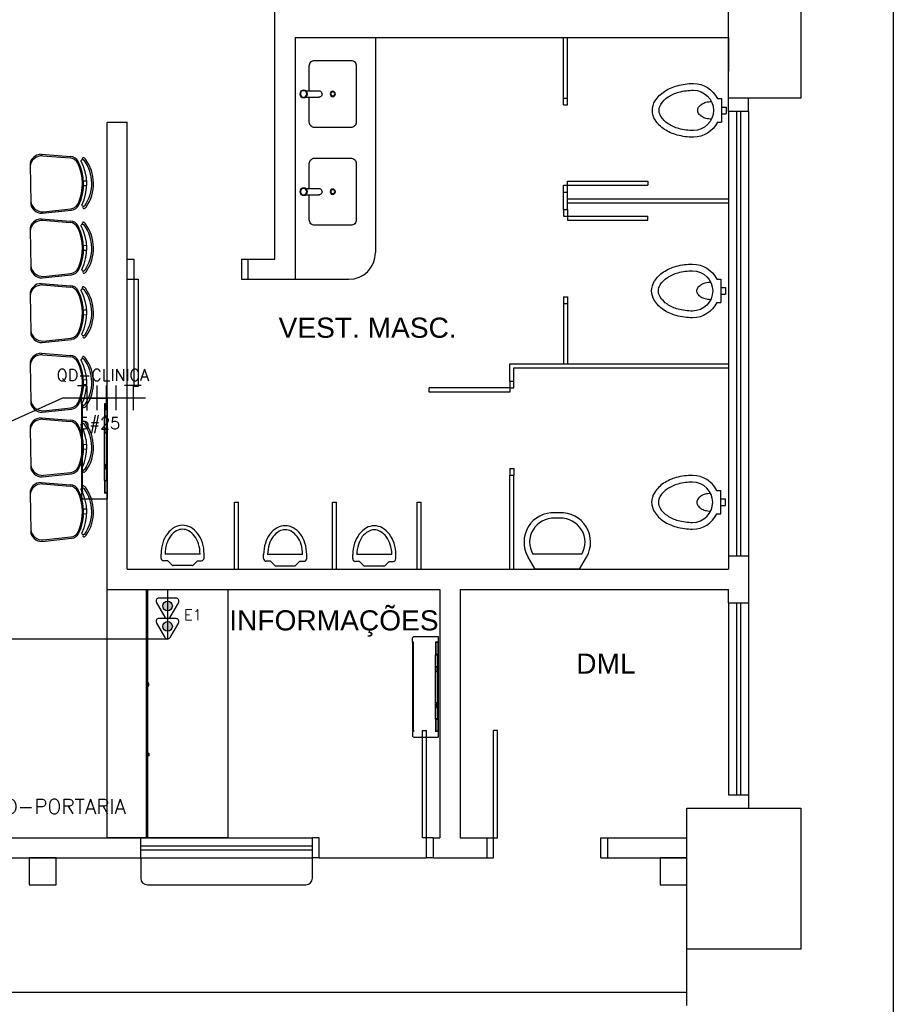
# Model space of a CAD drawing. Extents: x 86.2 to 137.2, y -250.8 to -221.5.
# Tile 12 of 15: x 119.6 to 126.1, y -243.5 to -236.2. Entities that reach past the tile are written whole.
import ezdxf
from ezdxf.enums import TextEntityAlignment as Align

# ---------------------------------------------------------------- set-up
doc = ezdxf.new("R2010")
doc.units = 0
doc.header["$MEASUREMENT"] = 0
doc.linetypes.add('DASHED', pattern=[0.75, 0.5, -0.25])
doc.linetypes.add('HIDDEN', pattern=[0.375, 0.25, -0.125])
doc.layers.get('0').update_dxf_attribs({"linetype": 'CONTINUOUS'})
for name, color, linetype in [('CIRCUITOS', 2, 'CONTINUOUS'), ('LINHA', 40, 'CONTINUOUS'), ('paredes1', 8, 'CONTINUOUS'), ('QUADRO_DE_CIRCUITOS', 1, 'CONTINUOUS'), ('textos1', 4, 'CONTINUOUS'), ('TOMADAS_ENERGIA', 1, 'CONTINUOUS'), ('TUB_ELETRICA', 5, 'CONTINUOUS')]:
    doc.layers.add(name, color=color, linetype=linetype)
doc.styles.add('ROMANS', font='romans')
doc.styles.add('Texto Cota', font='arial.ttf')

# ---------------------------------------------------------------- blocks, each defined once
blk = doc.blocks.new('P80E')
at = {"layer": 'paredes1'}
for p, q in [((0, -0.0515), (0, -0.1015)), ((0.15, -0.0515), (0.15, -0.1315)), ((0, -0.1015), (0.15, -0.1015)), ((0.15, -0.1015), (0.9494, -0.1015)), ((0.15, -0.1315), (0.9494, -0.1315)), ((0.9494, -0.1315), (0.9494, -0.1015)), ((0, -0.9015), (0.15, -0.9015)), ((0, -0.9015), (0, -0.9515)), ((0.15, -0.9015), (0.15, -0.9515))]:
    blk.add_line(p, q, dxfattribs=at)
blk = doc.blocks.new('P80D')
at = {"layer": 'paredes1'}
for p, q in [((0, 0.85), (0, 0.9)), ((0.15, 0.85), (0.15, 0.9)), ((0, 0.85), (0.15, 0.85)), ((0.15, 0.08), (0.9494, 0.08)), ((0.15, 0), (0.15, 0.08)), ((0.9494, 0.08), (0.9494, 0.05)), ((0, 0.05), (0.15, 0.05)), ((0, 0), (0, 0.05)), ((0.15, 0.05), (0.9494, 0.05))]:
    blk.add_line(p, q, dxfattribs=at)
blk = doc.blocks.new('MICTORIO')
at = {"layer": 'paredes1'}
for p, q in [((-0.0554, 0.1604), (-0.0854, 0.1604)), ((-0.0854, 0.1304), (-0.0854, -0.1304)), ((-0.0354, 0.1104), (-0.0354, 0.1404)), ((-0.0029, 0.0779), (-0.0354, 0.1104)), ((0, 0.0709), (0, -0.0709)), ((-0.0029, -0.0779), (-0.0354, -0.1104)), ((-0.0354, -0.1104), (-0.0354, -0.1404)), ((-0.0554, -0.1604), (-0.0854, -0.1604))]:
    blk.add_line(p, q, dxfattribs=at)
for points in [[(-0.0854, 0.1604, 0.075167), (-0.17, 0.1476, 0.085589), (-0.2371, 0.1134, 0.106125), (-0.2848, 0.0588, 0.127243), (-0.3, 0, 0.127243), (-0.2848, -0.0588, 0.106125), (-0.2371, -0.1134, 0.085589), (-0.17, -0.1476, 0.075167), (-0.0854, -0.1604, 0.075167)], [(-0.0854, 0.1304, 0.075167), (-0.1611, 0.1189, 0.085589), (-0.2192, 0.0894, 0.106125), (-0.2586, 0.0443, 0.127243), (-0.27, 0, 0.127243), (-0.2586, -0.0443, 0.106125), (-0.2192, -0.0894, 0.085589), (-0.1611, -0.1189, 0.075167), (-0.0854, -0.1304, 0.075167)]]:
    blk.add_lwpolyline(points, format="xyb", dxfattribs=at)
for centre, radius, start, end in [((-0.0554, 0.1404), 0.02, 0, 90), ((-0.01, 0.0709), 0.01, 0, 45), ((-0.01, -0.0709), 0.01, 315, 0), ((-0.0554, -0.1404), 0.02, 270, 0)]:
    blk.add_arc(centre, radius, start, end, dxfattribs=at)
blk = doc.blocks.new('LAV')
at = {"layer": 'paredes1'}
for p, q in [((-0.1841, 0), (-0.2423, -0.1008)), ((-0.1841, 0), (0.1841, 0)), ((0.1841, 0), (0.2423, -0.1008)), ((-0.2026, -0.124), (0.2026, -0.124)), ((-0.0193, -0.4216), (0.0193, -0.4216)), ((-0.0193, -0.4676), (0.0193, -0.4676))]:
    blk.add_line(p, q, dxfattribs=at)
for centre, radius, start, end in [((-0.0314, -0.2238), 0.2441, 149.75857, 272.83641), ((-0.0314, -0.2238), 0.1981, 149.75857, 272.83641), ((0.0314, -0.2238), 0.2441, 267.16359, 30.24143), ((0.0314, -0.2238), 0.1981, 267.16359, 30.24143)]:
    blk.add_arc(centre, radius, start, end, dxfattribs=at)
blk = doc.blocks.new('BACIA')
at = {"layer": 'paredes1'}
for p, q in [((-0.025, -0.035), (-0.025, 0)), ((0.025, 0), (-0.025, 0)), ((0.025, -0.035), (0.025, 0)), ((0.0872, -0.035), (-0.0872, -0.035)), ((-0.0872, -0.065), (-0.0872, -0.035)), ((0.0872, -0.065), (0.0872, -0.035))]:
    blk.add_line(p, q, dxfattribs=at)
for points in [[(-0.0654, -0.11, 0.064559), (-0.0601, -0.151, 0.077436), (-0.0462, -0.1826, 0.107172), (-0.0233, -0.2058, 0.145191), (0, -0.2127, 0.145191), (0.0233, -0.2058, 0.107172), (0.0462, -0.1826, 0.077436), (0.0601, -0.151, 0.064559), (0.0654, -0.11, 0.064559)], [(-0.2, -0.245, 0.066402), (-0.1838, -0.3665, 0.078959), (-0.1414, -0.4607, 0.107161), (-0.0716, -0.5293, 0.141785), (0, -0.55, 0.141785), (0.0716, -0.5293, 0.107161), (0.1414, -0.4607, 0.078959), (0.1838, -0.3665, 0.066402), (0.2, -0.245, 0.066402)], [(-0.15, -0.245, 0.066402), (-0.1355, -0.3534, 0.078959), (-0.0996, -0.4332, 0.107161), (-0.0449, -0.487, 0.141785), (0, -0.5, 0.141785), (0.0449, -0.487, 0.107161), (0.0996, -0.4332, 0.078959), (0.1355, -0.3534, 0.066402), (0.15, -0.245, 0.066402)]]:
    blk.add_lwpolyline(points, format="xyb", dxfattribs=at)
for radius, start, end in [(0.2, 115.84193, 180), (0.2, 0, 64.15807), (0.15, 0, 180)]:
    blk.add_arc((0, -0.245), radius, start, end, dxfattribs=at)
blk = doc.blocks.new('v bjhbjhgjhjh')
for p, q in [((0.0161, 0.0238), (0.1162, 0.0238)), ((0.1375, -0.0002), (0.1375, 0.0005)), ((-0.0005, -0.0238), (0.0005, -0.0238)), ((0.0161, -0.0238), (0.1138, -0.0238)), ((0.1138, -0.0236), (0.1138, -0.0238))]:
    blk.add_line(p, q)
for radius in [0.0287, 0.0238]:
    blk.add_circle((0, 0), radius)
blk.add_arc((0.1138, 0.0001), 0.0238, 269.95218, 95.88981)
blk = doc.blocks.new('xvhgfjykilugkhjnftg')
at = {"layer": 'paredes1'}
blk.add_lwpolyline([(-0.175, -0.0239), (-0.175, -0.21, 0.414214), (-0.135, -0.25), (0.135, -0.25, 0.414214), (0.175, -0.21), (0.175, 0.21, 0.414214), (0.135, 0.25), (-0.135, 0.25, 0.414214), (-0.175, 0.21), (-0.175, 0.0236)], format="xyb", dxfattribs=at)
for radius in [0.0196, 0.0146]:
    blk.add_circle((0, 0), radius, dxfattribs=at)
blk.add_blockref('v bjhbjhgjhjh', (-0.2177, -0.0001), dxfattribs=at)
blk = doc.blocks.new('9e12KBtu')
at = {"layer": 'paredes1'}
for p, q in [((0.1937, 0.375), (0.0134, 0.375)), ((0.0134, -0.375), (0.0134, 0.375)), ((0.0134, 0.3322), (0.0324, 0.3322)), ((0.0154, 0.3302), (0.0304, 0.3302)), ((0.0154, 0.2415), (0.0154, 0.3302)), ((0.0304, 0.2415), (0.0304, 0.3302)), ((0.0324, 0.2395), (0.0324, 0.3322)), ((0.1981, 0.321), (0.1981, 0.3322)), ((0.1981, 0.3322), (0.2034, 0.3322)), ((0.1981, 0.3258), (0.2034, 0.3258)), ((0.1998, 0.321), (0.1981, 0.321)), ((0.1998, -0.322), (0.1998, 0.321)), ((0.2009, 0.332), (0.2009, 0.3322)), ((0.2009, 0.3258), (0.2009, 0.3322)), ((0.2012, 0.332), (0.2012, 0.3322)), ((0.2012, 0.3258), (0.2012, 0.3322)), ((0.2034, 0.3322), (0.2034, 0.3653)), ((0.2034, -0.3268), (0.2034, 0.3258)), ((0.0154, 0.2515), (0.0134, 0.2515)), ((0.0154, 0.2275), (0.0134, 0.2275)), ((0.0154, 0.2415), (0.0304, 0.2415)), ((0.0154, 0.2375), (0.0304, 0.2375)), ((0.0154, 0.2375), (0.0154, 0.1525)), ((0.0234, 0.2415), (0.0234, 0.2395)), ((0.0234, 0.2375), (0.0234, 0.2395)), ((0.0304, 0.2375), (0.0304, 0.1525)), ((0.0324, 0.2395), (0.0324, -0.2395)), ((0.0304, 0.1505), (0.0134, 0.1505)), ((0.0148, 0.1505), (0.0148, 0.1185)), ((0.0304, 0.1525), (0.0154, 0.1525)), ((0.02, 0.1505), (0.02, 0.1185)), ((0.0304, 0.1505), (0.0304, 0.1185)), ((0.0304, 0.1185), (0.0134, 0.1185)), ((0.0304, 0.1165), (0.0154, 0.1165)), ((0.0154, 0.1165), (0.0154, -0.1165)), ((0.0304, 0.1165), (0.0304, -0.2375)), ((0.0304, -0.1185), (0.0134, -0.1185)), ((0.0148, -0.1505), (0.0148, -0.1185)), ((0.0304, -0.1165), (0.0154, -0.1165)), ((0.02, -0.1505), (0.02, -0.1185)), ((0.0304, -0.1505), (0.0134, -0.1505)), ((0.0304, -0.1525), (0.0154, -0.1525)), ((0.0154, -0.1525), (0.0154, -0.2375)), ((0.0154, -0.2375), (0.0304, -0.2375)), ((0.0154, -0.2415), (0.0304, -0.2415)), ((0.0154, -0.3312), (0.0154, -0.2415)), ((0.0304, -0.3312), (0.0304, -0.2415)), ((0.0324, -0.3332), (0.0324, -0.2395)), ((0.0154, -0.3212), (0.0134, -0.3212)), ((0.0134, -0.3332), (0.0324, -0.3332)), ((0.0154, -0.3312), (0.0304, -0.3312)), ((0.0234, -0.3312), (0.0234, -0.3332)), ((0.1981, -0.322), (0.1981, -0.3332)), ((0.1998, -0.322), (0.1981, -0.322)), ((0.1981, -0.3268), (0.2034, -0.3268)), ((0.1981, -0.333), (0.1981, -0.3331)), ((0.1981, -0.3332), (0.2034, -0.3332)), ((0.2009, -0.3268), (0.2009, -0.3332)), ((0.2009, -0.333), (0.2009, -0.3332)), ((0.2012, -0.3268), (0.2012, -0.3332)), ((0.2012, -0.333), (0.2012, -0.3332)), ((0.2034, -0.3332), (0.2034, -0.3653)), ((0.1937, -0.375), (0.0134, -0.375))]:
    blk.add_line(p, q, dxfattribs=at)
for centre, start, end in [((0.1937, 0.3653), 0, 90), ((0.1937, -0.3653), 270, 0)]:
    blk.add_arc(centre, 0.00967, start, end, dxfattribs=at)
blk = doc.blocks.new('AREA')
at = {"style": 'Texto Cota'}
for tag, p in [('AREAS:COMODO', (0, 1.75)), ('AREAS:VALOR', (0, -1.25))]:
    blk.add_attdef(tag, text='', height=2, dxfattribs=at).set_placement(p, align=Align.MIDDLE_CENTER)
blk = doc.blocks.new('T_INF_BAI_02')
h = blk.add_hatch(color=256)
h.paths.add_polyline_path([(0.71, 5.52, 1), (-0.72, 5.52, 1)])
h.paths.add_polyline_path([(0.71, 2.48, 1), (-0.72, 2.48, 1)])
for p, q in [((-1.62, 4.99), (-0.35, 7.18)), ((0.35, 7.18), (1.63, 4.96)), ((-1.62, 1.95), (-0.35, 4.14)), ((-1.3, 4.36), (1.28, 4.36)), ((0.35, 4.14), (1.63, 1.92)), ((-1.3, 1.32), (1.28, 1.32)), ((0, 0), (0, 1.32))]:
    blk.add_line(p, q)
for centre in [(-0.01, 5.52), (-0.01, 2.48)]:
    blk.add_circle(centre, 0.712)
for centre, start, end in [((0, 7.01), 26.0479, 153.9521), ((-1.3, 4.75), 143.1332, 270.777), ((1.3, 4.75), 267.1811, 32.5689), ((0, 3.97), 26.0479, 153.9521), ((-1.3, 1.71), 143.1332, 270.777), ((1.3, 1.71), 267.1811, 32.5689)]:
    blk.add_arc(centre, 0.393, start, end)
at = {"style": 'ROMANS', "flags": 8}
for tag, p in [('020', (-5.03, 2.2)), ('001', (3.56, 2.23))]:
    blk.add_attdef(tag, text='', height=1.6, dxfattribs=at).set_placement(p, align=Align.MIDDLE_CENTER)
blk = doc.blocks.new('*X0')
at = {"color": 0, "linetype": 'Continuous'}
for p, q in [((0.12, 0), (0.12, 2.97)), ((0.25, 0), (0.25, 2.93)), ((0.37, 0), (0.37, 2.9)), ((0.5, 0), (0.5, 2.86)), ((0.62, 0), (0.62, 2.83)), ((0.75, 0), (0.75, 2.8)), ((0.87, 0), (0.87, 2.76)), ((1, 0), (1, 2.73)), ((1.12, 0), (1.12, 2.69)), ((1.25, 0), (1.25, 2.66)), ((1.37, 0), (1.37, 2.62)), ((1.5, 0), (1.5, 2.59)), ((1.62, 0), (1.62, 2.56)), ((1.75, 0), (1.75, 2.52)), ((1.87, 0), (1.87, 2.49)), ((2, 0), (2, 2.45)), ((2.12, 0), (2.12, 2.42)), ((2.25, 0), (2.25, 2.39)), ((2.37, 0), (2.37, 2.35)), ((2.5, 0), (2.5, 2.32)), ((2.62, 0), (2.62, 2.28)), ((2.75, 0), (2.75, 2.25)), ((2.87, 0), (2.87, 2.22)), ((3, 0), (3, 2.18)), ((3.12, 0), (3.12, 2.15)), ((3.25, 0), (3.25, 2.11)), ((3.37, 0), (3.37, 2.08)), ((3.5, 0), (3.5, 2.05)), ((3.62, 0), (3.62, 2.01)), ((3.75, 0), (3.75, 1.98)), ((3.87, 0), (3.87, 1.94)), ((4, 0), (4, 1.91)), ((4.12, 0), (4.12, 1.87)), ((4.25, 0), (4.25, 1.84)), ((4.37, 0), (4.37, 1.81)), ((4.5, 0), (4.5, 1.77)), ((4.62, 0), (4.62, 1.74)), ((4.75, 0), (4.75, 1.7)), ((4.87, 0), (4.87, 1.67)), ((5, 0), (5, 1.64)), ((5.12, 0), (5.12, 1.6)), ((5.25, 0), (5.25, 1.57)), ((5.37, 0), (5.37, 1.53)), ((5.5, 0), (5.5, 1.5)), ((5.62, 0), (5.62, 1.47)), ((5.75, 0), (5.75, 1.43)), ((5.87, 0), (5.87, 1.4)), ((6, 0), (6, 1.36)), ((6.12, 0), (6.12, 1.33)), ((6.25, 0), (6.25, 1.3)), ((6.37, 0), (6.37, 1.26)), ((6.5, 0), (6.5, 1.23)), ((6.62, 0), (6.62, 1.19)), ((6.75, 0), (6.75, 1.16)), ((6.87, 0), (6.87, 1.12)), ((7, 0), (7, 1.09)), ((7.12, 0), (7.12, 1.06)), ((7.25, 0), (7.25, 1.02)), ((7.37, 0), (7.37, 0.99)), ((7.5, 0), (7.5, 0.95)), ((7.62, 0), (7.62, 0.92)), ((7.75, 0), (7.75, 0.89)), ((7.87, 0), (7.87, 0.85)), ((8, 0), (8, 0.82)), ((8.12, 0), (8.12, 0.78)), ((8.25, 0), (8.25, 0.75)), ((8.37, 0), (8.37, 0.72)), ((8.5, 0), (8.5, 0.68)), ((8.62, 0), (8.62, 0.65)), ((8.75, 0), (8.75, 0.61)), ((8.87, 0), (8.87, 0.58)), ((9, 0), (9, 0.55)), ((9.12, 0), (9.12, 0.51)), ((9.25, 0), (9.25, 0.48)), ((9.37, 0), (9.37, 0.44)), ((9.5, 0), (9.5, 0.41)), ((9.62, 0), (9.62, 0.37)), ((9.75, 0), (9.75, 0.34)), ((9.87, 0), (9.87, 0.31)), ((10, 0), (10, 0.27)), ((10.12, 0), (10.12, 0.24)), ((10.25, 0), (10.25, 0.2)), ((10.38, 0), (10.38, 0.17)), ((10.5, 0), (10.5, 0.14)), ((10.62, 0), (10.62, 0.1)), ((10.75, 0), (10.75, 0.07)), ((10.88, 0), (10.88, 0.03))]:
    blk.add_line(p, q, dxfattribs=at)
blk = doc.blocks.new('QDC01')
at = {"linetype": 'Continuous'}
for p, q in [((5.47, 1.53), (-5.53, 1.53)), ((-5.53, 1.53), (-5.53, -1.47)), ((-5.53, 1.53), (5.47, -1.47)), ((5.47, -1.47), (5.47, 1.53)), ((-5.53, -1.47), (5.47, -1.47))]:
    blk.add_line(p, q, dxfattribs=at)
blk.add_blockref('*X0', (-5.53, -1.47), dxfattribs=at)
at = {"linetype": 'Continuous', "style": 'ROMANS', "flags": 8}
blk.add_attdef('002', text='', height=1.6, dxfattribs=at).set_placement((-0.27, 3.23), align=Align.MIDDLE_CENTER)
blk.add_attdef('020', text='', height=1.6, dxfattribs=at).set_placement((-0.03, -2.9), align=Align.MIDDLE_RIGHT)

msp = doc.modelspace()

# ---------------------------------------------------------------- linework, layer by layer
at = {"layer": 'CIRCUITOS'}
for p, q in [((120.0797, -238.8791), (120.0104, -238.8791)), ((120.0797, -238.8791), (120.0797, -239.0623)), ((120.1533, -238.8767), (120.1533, -239.06)), ((120.2243, -238.8767), (120.2243, -239.06)), ((120.2953, -238.8767), (120.2953, -239.06)), ((120.3611, -238.875), (120.484, -238.875)), ((120.4252, -238.875), (120.4252, -239.06))]:
    msp.add_line(p, q, dxfattribs=at)
at = {"layer": 'LINHA'}
for p, q in [((119.8988, -238.9707), (119.2761, -239.2533)), ((120.5177, -238.9707), (119.8988, -238.9707))]:
    msp.add_line(p, q, dxfattribs=at)
at = {"layer": 'paredes1'}
for p, q in [((121.4813, -237.9358), (121.4813, -234.5158)), ((121.6313, -236.2858), (124.8613, -236.2858)), ((121.6313, -236.2858), (121.6313, -238.0858)), ((122.2313, -236.2858), (122.2313, -237.8858)), ((123.6313, -236.7358), (123.6313, -236.2858)), ((123.6613, -236.7358), (123.6613, -236.2858)), ((124.8613, -236.2858), (124.8613, -236.5358)), ((123.6313, -236.7858), (123.6313, -236.7358)), ((123.6313, -236.7358), (123.6613, -236.7358)), ((123.6613, -236.7858), (123.6613, -236.7358)), ((124.8613, -236.8358), (124.8613, -236.7358)), ((125.0113, -236.8358), (125.0113, -236.7358)), ((123.6313, -236.7858), (123.6613, -236.7858)), ((124.8613, -236.8358), (124.8613, -240.2458)), ((125.0113, -236.8358), (124.8613, -236.8358)), ((125.0113, -236.8358), (125.0113, -240.4958)), ((120.2313, -240.3958), (120.2313, -236.9158)), ((120.2313, -236.9158), (120.3813, -236.9158)), ((120.2313, -240.3958), (120.2313, -236.9158)), ((120.3813, -240.2458), (120.3813, -236.9158)), ((123.6613, -237.3558), (124.2606, -237.3558)), ((123.6613, -237.4358), (123.6613, -237.3558)), ((124.2606, -237.3558), (124.2606, -237.3858)), ((123.6313, -237.3858), (123.6613, -237.3858)), ((123.6313, -237.4358), (123.6313, -237.3858)), ((123.6313, -237.4358), (123.6613, -237.4358)), ((123.6313, -237.5658), (123.6313, -237.4358)), ((123.6613, -237.3858), (124.2606, -237.3858)), ((123.6613, -237.5658), (123.6613, -237.4358)), ((123.6613, -237.4858), (124.8613, -237.4858)), ((123.6313, -237.5658), (123.6313, -237.6158)), ((123.6313, -237.5658), (123.6613, -237.5658)), ((123.6613, -237.5158), (124.8613, -237.5158)), ((123.6613, -237.5658), (123.6613, -237.6458)), ((123.6313, -237.6158), (123.6613, -237.6158)), ((123.6613, -237.6158), (124.2606, -237.6158)), ((123.6613, -237.6458), (124.2606, -237.6458)), ((124.2606, -237.6458), (124.2606, -237.6158)), ((121.2813, -238.0858), (121.2813, -237.9358)), ((121.2813, -237.9358), (121.4813, -237.9358)), ((121.2813, -238.0858), (121.6313, -238.0858)), ((121.6313, -238.0858), (122.0313, -238.0858)), ((123.6313, -238.2158), (123.6313, -238.2658)), ((123.6313, -238.2158), (123.6613, -238.2158)), ((123.6613, -238.2158), (123.6613, -238.2658)), ((123.6313, -238.2658), (123.6613, -238.2658)), ((123.6313, -238.2658), (123.6313, -238.7158)), ((123.6613, -238.2658), (123.6613, -238.7158)), ((123.2313, -238.7158), (124.8613, -238.7158)), ((123.2313, -238.8458), (123.2313, -238.7158)), ((123.2613, -238.7458), (124.8613, -238.7458)), ((123.2613, -238.8458), (123.2613, -238.7458)), ((123.2313, -238.8958), (122.6321, -238.8958)), ((122.6321, -238.9258), (122.6321, -238.8958)), ((123.2313, -238.8458), (123.2313, -238.9258)), ((123.2313, -238.8458), (123.2313, -238.8958)), ((123.2313, -238.8458), (123.2613, -238.8458)), ((123.2313, -238.8958), (123.2613, -238.8958)), ((123.2613, -238.8958), (123.2613, -238.8458)), ((123.2313, -238.9258), (122.6321, -238.9258)), ((123.2313, -239.4958), (123.2313, -239.5458)), ((123.2313, -239.4958), (123.2613, -239.4958)), ((123.2313, -239.5458), (123.2613, -239.5458)), ((123.2313, -240.2458), (123.2313, -239.5458)), ((123.2613, -239.4958), (123.2613, -239.5458)), ((123.2613, -240.2458), (123.2613, -239.5458)), ((121.1813, -239.7458), (121.2113, -239.7458)), ((121.1813, -240.2458), (121.1813, -239.7458)), ((121.2113, -240.2458), (121.2113, -239.7458)), ((121.9113, -239.7458), (121.9413, -239.7458)), ((121.9113, -240.2458), (121.9113, -239.7458)), ((121.9413, -240.2458), (121.9413, -239.7458)), ((122.5413, -239.7458), (122.5713, -239.7458)), ((122.5413, -240.2458), (122.5413, -239.7458)), ((122.5713, -240.2458), (122.5713, -239.7458)), ((124.8613, -240.1458), (125.0113, -240.1458)), ((120.3813, -240.2458), (124.8613, -240.2458)), ((120.2313, -240.3958), (122.7113, -240.3958)), ((122.7113, -240.3958), (122.7113, -242.2472)), ((122.8613, -240.3958), (124.8613, -240.3958)), ((122.8613, -240.3958), (122.8613, -242.2472)), ((124.8613, -240.4958), (124.8613, -240.3958)), ((124.8613, -240.4958), (124.8613, -241.9272)), ((124.8613, -240.4958), (125.0113, -240.4958)), ((124.9213, -240.4958), (124.9213, -241.9272)), ((124.9513, -240.4958), (124.9513, -241.9272)), ((125.0113, -240.4958), (125.0113, -241.9272)), ((124.8613, -241.9272), (125.0113, -241.9272)), ((125.0113, -241.9272), (125.0113, -242.0272)), ((118.4513, -242.2472), (120.4813, -242.2472)), ((120.4813, -242.3972), (120.4813, -242.2472)), ((120.4813, -242.2472), (121.7613, -242.2472)), ((121.7613, -242.3972), (121.7613, -242.2472)), ((122.6613, -242.2472), (122.7113, -242.2472)), ((122.6613, -242.2472), (122.6613, -242.3972)), ((122.8613, -242.2472), (123.0613, -242.2472)), ((123.0613, -242.2472), (123.0613, -242.3972)), ((123.9613, -242.2472), (124.5513, -242.2472)), ((123.9613, -242.3972), (123.9613, -242.2472)), ((120.4813, -242.3072), (121.7613, -242.3072)), ((120.4813, -242.3372), (121.7613, -242.3372)), ((118.4513, -242.3972), (120.4813, -242.3972)), ((120.4813, -242.3972), (121.7613, -242.3972)), ((120.4813, -242.3972), (120.4813, -242.5472)), ((121.7613, -242.5472), (121.7613, -242.3972)), ((122.6613, -242.3972), (123.0613, -242.3972)), ((123.9613, -242.3972), (124.5513, -242.3972)), ((120.5313, -242.5972), (121.7113, -242.5972)), ((124.5513, -243.3972), (124.5513, -243.0772)), ((100.0029, -243.3972), (124.5513, -243.3972))]:
    msp.add_line(p, q, dxfattribs=at)
at = {"layer": 'paredes1', "ltscale": 10}
for p, q in [((124.9213, -236.8358), (124.9213, -240.1458)), ((124.9513, -236.8358), (124.9513, -240.1458))]:
    msp.add_line(p, q, dxfattribs=at)
at = {"layer": 'paredes1', "linetype": 'ByBlock'}
for p, q in [((119.7398, -237.155), (119.9588, -237.1712)), ((119.7499, -237.1653), (119.9549, -237.1811)), ((119.6575, -237.2362), (119.6618, -237.5148)), ((120.0554, -237.3518), (120.0789, -237.3514)), ((120.0559, -237.3868), (120.0795, -237.3864)), ((119.7467, -237.5934), (119.965, -237.5704)), ((119.7565, -237.5828), (119.9608, -237.5606)), ((119.7398, -237.6365), (119.9588, -237.6527)), ((119.7499, -237.6468), (119.9549, -237.6626)), ((119.6575, -237.7177), (119.6618, -237.9963)), ((120.0554, -237.8333), (120.0789, -237.8329)), ((120.0559, -237.8683), (120.0795, -237.8679)), ((119.7467, -238.0749), (119.965, -238.0519)), ((119.7565, -238.0643), (119.9608, -238.0421)), ((119.7398, -238.118), (119.9588, -238.1342)), ((119.7499, -238.1283), (119.9549, -238.1441)), ((119.6575, -238.1993), (119.6618, -238.4778)), ((120.0554, -238.3148), (120.0789, -238.3144)), ((120.0559, -238.3498), (120.0795, -238.3494)), ((119.7467, -238.5564), (119.965, -238.5334)), ((119.7565, -238.5458), (119.9608, -238.5236)), ((119.7397, -238.6373), (119.9587, -238.6534)), ((119.7499, -238.6476), (119.9548, -238.6634)), ((119.6574, -238.7185), (119.6617, -238.9971)), ((120.0553, -238.8341), (120.0788, -238.8337)), ((120.0559, -238.8691), (120.0794, -238.8687)), ((119.7466, -239.0756), (119.9649, -239.0526)), ((119.7564, -239.065), (119.9607, -239.0428)), ((119.7397, -239.1188), (119.9587, -239.135)), ((119.7499, -239.1291), (119.9548, -239.1449)), ((119.6574, -239.2), (119.6617, -239.4786)), ((120.0553, -239.3156), (120.0788, -239.3152)), ((120.0559, -239.3506), (120.0794, -239.3502)), ((119.7466, -239.5572), (119.9649, -239.5341)), ((119.7564, -239.5465), (119.9607, -239.5243)), ((119.7397, -239.6003), (119.9587, -239.6165)), ((119.7499, -239.6106), (119.9548, -239.6264)), ((119.6574, -239.6815), (119.6617, -239.9601)), ((120.0553, -239.7971), (120.0788, -239.7967)), ((120.0559, -239.8321), (120.0794, -239.8317)), ((119.7564, -240.028), (119.9607, -240.0058)), ((119.7466, -240.0387), (119.9649, -240.0156))]:
    msp.add_line(p, q, dxfattribs=at)
at = {"layer": 'paredes1', "linetype": 'DASHED', "ltscale": 400}
msp.add_line((121.8113, -242.3972), (122.6113, -242.3972), dxfattribs=at)
at = {"layer": 'paredes1'}
for points in [[(100.0029, -224.7246), (126.0896, -224.7246), (126.0896, -246.4432), (100.0029, -246.4432)], [(120.2313, -240.3958), (121.131, -240.3958), (121.131, -242.2471), (120.2312, -242.2472)], [(120.5312, -241.1158), (120.5412, -241.1158), (120.5412, -241.0958), (120.5312, -241.0958)], [(120.5312, -241.6158), (120.5412, -241.6158), (120.5412, -241.6358), (120.5312, -241.6358)], [(119.8513, -242.3972), (119.6513, -242.3972), (119.6513, -242.5972), (119.8513, -242.5972)]]:
    msp.add_lwpolyline(points, close=True, dxfattribs=at)
at = {"layer": 'paredes1', "linetype": 'ByBlock'}
for points in [[(124.8613, -235.6858), (125.4013, -235.6858), (125.4013, -236.7358), (124.8613, -236.7358)], [(124.5513, -242.0272), (125.4013, -242.0272), (125.4013, -243.0772), (124.5513, -243.0772)], [(124.5513, -242.3972), (124.3513, -242.3972), (124.3513, -242.5972), (124.5513, -242.5972)]]:
    msp.add_lwpolyline(points, close=True, dxfattribs=at)
for points in [[(120.0434, -237.5326, 0.237888), (120.0382, -237.2065, -0.605717), (120.0522, -237.1955, -0.122717), (120.0569, -237.1993, -0.323529), (120.0623, -237.5392, -0.122717), (120.0576, -237.5431, -0.605717)], [(120.0434, -238.0141, 0.237888), (120.0382, -237.688, -0.605717), (120.0522, -237.677, -0.122717), (120.0569, -237.6808, -0.323529), (120.0623, -238.0207, -0.122717), (120.0576, -238.0246, -0.605717)], [(120.0434, -238.4956, 0.237888), (120.0382, -238.1695, -0.605717), (120.0522, -238.1585, -0.122717), (120.0569, -238.1623, -0.323529), (120.0623, -238.5022, -0.122717), (120.0576, -238.5061, -0.605717)], [(120.0433, -239.0149, 0.237888), (120.0382, -238.6887, -0.605717), (120.0521, -238.6778, -0.122717), (120.0568, -238.6815, -0.323529), (120.0622, -239.0215, -0.122717), (120.0575, -239.0254, -0.605717)], [(120.0433, -239.4964, 0.237888), (120.0382, -239.1702, -0.605717), (120.0521, -239.1593, -0.122717), (120.0568, -239.163, -0.323529), (120.0622, -239.503, -0.122717), (120.0575, -239.5069, -0.605717)], [(120.0433, -239.9779, 0.237888), (120.0382, -239.6517, -0.605717), (120.0521, -239.6408, -0.122717), (120.0568, -239.6445, -0.323529), (120.0622, -239.9845, -0.122717), (120.0575, -239.9884, -0.605717)]]:
    msp.add_lwpolyline(points, format="xyb", close=True, dxfattribs=at)
at = {"layer": 'paredes1'}
for points in [[(120.5233, -240.3958), (120.5232, -242.2471)], [(120.5232, -240.3958), (120.5232, -242.2471)], [(120.5312, -240.3958), (120.5312, -242.2471)]]:
    msp.add_lwpolyline(points, dxfattribs=at)
at = {"layer": 'paredes1', "linetype": 'HIDDEN', "ltscale": 0.5}
msp.add_lwpolyline([(104.564, -242.3972), (104.564, -244.3972), (124.5513, -244.3972), (124.5513, -242.3972)], dxfattribs=at)
at = {"layer": 'paredes1', "linetype": 'ByBlock'}
for centre, radius, start, end in [((119.7375, -237.235), 0.08, 88.33056, 180.8998), ((119.7463, -237.254), 0.0887, 87.64757, 175.30731), ((119.9495, -237.2509), 0.07, 25.16372, 85.59991), ((119.9536, -237.241), 0.07, 27.2951, 85.77855), ((119.694, -237.375), 0.3622, 334.50451, 27.2951), ((120.0529, -237.1874), 0.00782, 45.57426, 241.08892), ((120.0471, -237.2069), 0.0125, 37.7697, 65.75434), ((120.0471, -237.2069), 0.0275, 37.44267, 65.75434), ((119.8244, -237.3729), 0.3052, 325.02359, 36.77601), ((119.6851, -237.3751), 0.3622, 336.63589, 25.16372), ((119.7501, -237.4943), 0.0887, 186.49229, 274.15203), ((119.7418, -237.5135), 0.08, 180.8998, 273.46904), ((119.9533, -237.491), 0.07, 276.1997, 336.63589), ((119.9577, -237.5007), 0.07, 276.02105, 334.50451), ((120.0586, -237.5512), 0.00782, 120.71068, 316.22534), ((120.0522, -237.5319), 0.0275, 296.04526, 324.35693), ((119.7375, -237.7165), 0.08, 88.33056, 180.8998), ((119.7463, -237.7355), 0.0887, 87.64757, 175.30731), ((119.9536, -237.7225), 0.07, 27.2951, 85.77855), ((119.9495, -237.7324), 0.07, 25.16372, 85.59991), ((119.6851, -237.8566), 0.3622, 336.63589, 25.16372), ((119.694, -237.8565), 0.3622, 334.50451, 27.2951), ((120.0529, -237.6689), 0.00782, 45.57426, 241.08892), ((120.0471, -237.6884), 0.0125, 37.7697, 65.75434), ((120.0471, -237.6884), 0.0275, 37.44267, 65.75434), ((119.8244, -237.8544), 0.3052, 325.02359, 36.77601), ((119.7418, -237.995), 0.08, 180.8998, 273.46904), ((119.7501, -237.9758), 0.0887, 186.49229, 274.15203), ((119.9533, -237.9725), 0.07, 276.1997, 336.63589), ((119.9577, -237.9822), 0.07, 276.02105, 334.50451), ((120.0586, -238.0327), 0.00782, 120.71068, 316.22534), ((120.0522, -238.0134), 0.0275, 296.04526, 324.35693), ((119.7375, -238.198), 0.08, 88.33056, 180.8998), ((119.7463, -238.217), 0.0887, 87.64757, 175.30731), ((119.9495, -238.2139), 0.07, 25.16372, 85.59991), ((119.9536, -238.204), 0.07, 27.2951, 85.77855), ((119.694, -238.338), 0.3622, 334.50451, 27.2951), ((120.0529, -238.1504), 0.00782, 45.57426, 241.08892), ((120.0471, -238.1699), 0.0125, 37.7697, 65.75434), ((120.0471, -238.1699), 0.0275, 37.44267, 65.75434), ((119.8244, -238.3359), 0.3052, 325.02359, 36.77601), ((119.6851, -238.3381), 0.3622, 336.63589, 25.16372), ((119.7418, -238.4765), 0.08, 180.8998, 273.46904), ((119.7501, -238.4573), 0.0887, 186.49229, 274.15203), ((119.9533, -238.454), 0.07, 276.1997, 336.63589), ((119.9577, -238.4637), 0.07, 276.02105, 334.50451), ((120.0586, -238.5142), 0.00782, 120.71068, 316.22534), ((120.0522, -238.4949), 0.0275, 296.04526, 324.35693), ((119.7374, -238.7173), 0.08, 88.33056, 180.8998), ((119.7462, -238.7362), 0.0887, 87.64757, 175.30731), ((119.9494, -238.7331), 0.07, 25.16372, 85.59991), ((119.9535, -238.7233), 0.07, 27.2951, 85.77855), ((120.0528, -238.6697), 0.00782, 45.57426, 241.08892), ((120.047, -238.6892), 0.0125, 37.7697, 65.75434), ((120.047, -238.6892), 0.0275, 37.44267, 65.75434), ((119.8243, -238.8552), 0.3052, 325.02359, 36.77601), ((119.685, -238.8574), 0.3622, 336.63589, 25.16372), ((119.6939, -238.8572), 0.3622, 334.50451, 27.2951), ((119.7417, -238.9958), 0.08, 180.8998, 273.46904), ((119.75, -238.9766), 0.0887, 186.49229, 274.15203), ((119.9532, -238.9732), 0.07, 276.1997, 336.63589), ((119.9576, -238.983), 0.07, 276.02105, 334.50451), ((120.0585, -239.0334), 0.00782, 120.71068, 316.22534), ((120.0521, -239.0141), 0.0275, 296.04526, 324.35693), ((119.7374, -239.1988), 0.08, 88.33056, 180.8998), ((119.7462, -239.2177), 0.0887, 87.64757, 175.30731), ((119.9494, -239.2147), 0.07, 25.16372, 85.59991), ((119.9535, -239.2048), 0.07, 27.2951, 85.77855), ((119.685, -239.3389), 0.3622, 336.63589, 25.16372), ((119.6939, -239.3387), 0.3622, 334.50451, 27.2951), ((120.0528, -239.1512), 0.00782, 45.57426, 241.08892), ((120.047, -239.1707), 0.0125, 37.7697, 65.75434), ((120.047, -239.1707), 0.0275, 37.44267, 65.75434), ((119.8243, -239.3367), 0.3052, 325.02359, 36.77601), ((119.7417, -239.4773), 0.08, 180.8998, 273.46904), ((119.75, -239.4581), 0.0887, 186.49229, 274.15203), ((119.9532, -239.4548), 0.07, 276.1997, 336.63589), ((119.9576, -239.4645), 0.07, 276.02105, 334.50451), ((120.0585, -239.5149), 0.00782, 120.71068, 316.22534), ((120.0521, -239.4956), 0.0275, 296.04526, 324.35693), ((119.7374, -239.6803), 0.08, 88.33056, 180.8998), ((119.7462, -239.6992), 0.0887, 87.64757, 175.30731), ((119.9494, -239.6962), 0.07, 25.16372, 85.59991), ((119.9535, -239.6863), 0.07, 27.2951, 85.77855), ((120.0528, -239.6327), 0.00782, 45.57426, 241.08892), ((120.047, -239.6522), 0.0275, 37.44267, 65.75434), ((119.8243, -239.8182), 0.3052, 325.02359, 36.77601), ((119.685, -239.8204), 0.3622, 336.63589, 25.16372), ((119.6939, -239.8202), 0.3622, 334.50451, 27.2951), ((120.047, -239.6522), 0.0125, 37.7697, 65.75434), ((119.7417, -239.9588), 0.08, 180.8998, 273.46904), ((119.75, -239.9396), 0.0887, 186.49229, 274.15203), ((119.9532, -239.9363), 0.07, 276.1997, 336.63589), ((119.9576, -239.946), 0.07, 276.02105, 334.50451), ((120.0585, -239.9964), 0.00782, 120.71068, 316.22534), ((120.0521, -239.9771), 0.0275, 296.04526, 324.35693)]:
    msp.add_arc(centre, radius, start, end, dxfattribs=at)
at = {"layer": 'paredes1'}
for centre, radius, start, end in [((122.0313, -237.8858), 0.2, 270, 0), ((120.5313, -242.5472), 0.05, 180, 270), ((121.7113, -242.5472), 0.05, 270, 0)]:
    msp.add_arc(centre, radius, start, end, dxfattribs=at)
at = {"layer": 'TOMADAS_ENERGIA'}
msp.add_line((120.6811, -240.4618), (120.6811, -240.7658), dxfattribs=at)
at = {"layer": 'TUB_ELETRICA'}
msp.add_line((120.6811, -240.7658), (106.6644, -240.7658), dxfattribs=at)

# ---------------------------------------------------------------- block references
at = {"layer": 'paredes1', "xscale": -1}
for name, p, rotation in [('xvhgfjykilugkhjnftg', (121.9127, -236.7051), 180), ('BACIA', (124.8445, -236.8276), 270), ('xvhgfjykilugkhjnftg', (121.9127, -237.4334), 180), ('BACIA', (124.8389, -238.1726), 270), ('P80E', (122.7128, -242.3972), 270)]:
    msp.add_blockref(name, p, dxfattribs=dict(at, rotation=rotation))
at = {"layer": 'paredes1'}
for name, p, rotation in [('P80D', (120.3813, -237.9358), 270), ('9e12KBtu', (120.2447, -239.3464), 180), ('BACIA', (124.8389, -239.7473), 270), ('MICTORIO', (120.7934, -240.2183), 270), ('MICTORIO', (121.5578, -240.222), 270), ('MICTORIO', (122.2222, -240.2226), 270), ('9e12KBtu', (122.7113, -241.1232), 180), ('P80E', (123.0098, -242.3972), 90)]:
    msp.add_blockref(name, p, dxfattribs=dict(at, rotation=rotation))
at = {"layer": 'paredes1', "extrusion": (0, 0, -1), "xscale": -0.9, "yscale": 0.9, "zscale": -0.9, "rotation": 180}
msp.add_blockref('LAV', (-123.5857, -240.2458), dxfattribs=at)
at = {"layer": 'QUADRO_DE_CIRCUITOS'}
ref = msp.add_blockref('QDC01', (119.1774, -242.2118), dxfattribs=dict(at, xscale=0.0399999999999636, yscale=0.0399999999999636, zscale=0.0399999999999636))
ref.add_attrib('002', 'QD-PORTARIA', dxfattribs={"layer": '0', "linetype": 'Continuous', "height": 0.11, "style": 'ROMANS', "flags": 8}).set_placement((119.8665, -242.0139), align=Align.MIDDLE_CENTER)
at = {"layer": 'textos1', "linetype": 'Continuous', "lineweight": -3}
ref = msp.add_blockref('AREA', (122.1725, -238.5517), dxfattribs=dict(at, xscale=0.05999999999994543, yscale=0.05999999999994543, zscale=0.05999999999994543))
ref.add_attrib('AREAS:COMODO', 'VEST. MASC.', dxfattribs={"layer": '0', "height": 0.15, "style": 'Texto Cota'}).set_placement((122.1725, -238.4467), align=Align.MIDDLE_CENTER)
ref = msp.add_blockref('AREA', (121.9213, -240.732), dxfattribs=dict(at, xscale=0.05999999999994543, yscale=0.05999999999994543, zscale=0.05999999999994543))
ref.add_attrib('AREAS:COMODO', 'INFORMAÇÕES', dxfattribs={"layer": '0', "height": 0.15, "style": 'Texto Cota'}).set_placement((121.9213, -240.627), align=Align.MIDDLE_CENTER)
ref = msp.add_blockref('AREA', (123.9479, -241.0543), dxfattribs=dict(at, xscale=0.05999999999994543, yscale=0.05999999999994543, zscale=0.05999999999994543))
ref.add_attrib('AREAS:COMODO', 'DML', dxfattribs={"layer": '0', "height": 0.15, "style": 'Texto Cota'}).set_placement((123.9479, -240.9493), align=Align.MIDDLE_CENTER)
at = {"layer": 'TOMADAS_ENERGIA'}
ref = msp.add_blockref('T_INF_BAI_02', (120.6811, -240.3958), dxfattribs=dict(at, xscale=0.0500000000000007, yscale=0.0500000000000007, zscale=0.0500000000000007, rotation=180))
ref.add_attrib('001', 'E1', dxfattribs={"layer": '0', "height": 0.08, "style": 'ROMANS', "flags": 8}).set_placement((120.8714, -240.5867), align=Align.MIDDLE_CENTER)

# ---------------------------------------------------------------- texts
at = {"layer": 'CIRCUITOS', "style": 'ROMANS'}
for s, p in [('QD-CLINICA', (119.8548, -238.8425)), ('  5#25', (119.9052, -239.2022))]:
    msp.add_text(s, height=0.0873, dxfattribs=at).set_placement(p)

doc.saveas('drawing.dxf')
